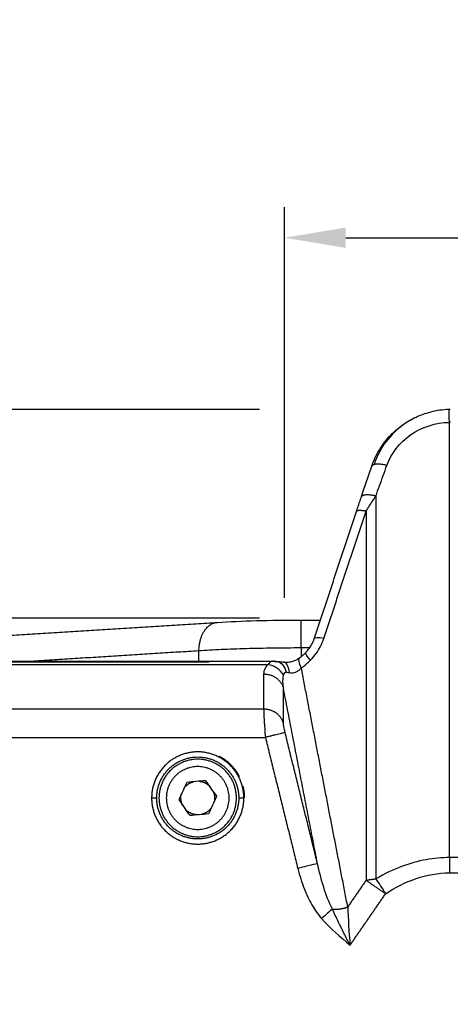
# Model space of a CAD drawing. Header units: millimetres. Extents: x 4946 to 6276, y -4769 to -3439.
# Tile 57 of 195: x 5850 to 5892, y -4483 to -4386. Entities that reach past the tile are written whole.
import ezdxf

# ---------------------------------------------------------------- set-up
doc = ezdxf.new("R2010")
doc.units = ezdxf.units.MM
doc.layers.add('ROXX_NEOmini_FIXTURE', color=7, linetype='Continuous', true_color=0x000000)
doc.dimstyles.get("Standard").update_dxf_attribs({"dimscale": 10, "dimtxt": 2.5, "dimasz": 3, "dimexe": 1, "dimexo": 0.5, "dimgap": 0.8, "dimtad": 1, "dimtoh": 1, "dimdec": 1, "dimzin": 1, "dimdsep": 46, "dimtxsty": 'Standard', "dimblk": 'OPEN90', "dimcen": 2.5, "dimadec": 1, "dimazin": 1, "dimtfac": 1, "dimtdec": 4, "dimtix": 1, "dimtofl": 0, "dimtmove": 1, "dimatfit": 3, "dimldrblk": 'OPEN90', "dimfxl": 1, "dimtolj": 1, "dimtzin": 1, "dimarcsym": 0})

# ---------------------------------------------------------------- blocks, each defined once
blk = doc.blocks.new('*D6')
at = {"layer": 'Defpoints', "color": 0}
for p in [(5997.68, -4407.87), (5875.68, -4449.208), (5997.68, -4449.162)]:
    blk.add_point(p, dxfattribs=at)
at = {"layer": 'ROXX_NEOmini_FIXTURE', "color": 0, "lineweight": -2}
for p, q in [((5875.68, -4443.207), (5875.68, -4404.87)), ((5997.68, -4443.161), (5997.68, -4404.87)), ((5881.681, -4407.87), (5991.679, -4407.87))]:
    blk.add_line(p, q, dxfattribs=at)
at = {"layer": 'ROXX_NEOmini_FIXTURE', "color": 0}
for points in [[(5881.681, -4406.87), (5881.681, -4408.87), (5875.68, -4407.87)], [(5991.679, -4408.87), (5991.679, -4406.87), (5997.68, -4407.87)]]:
    blk.add_solid(points, dxfattribs=at)
at = {"layer": 'ROXX_NEOmini_FIXTURE', "color": 0, "insert": (5936.68, -4400.969), "char_height": 9.0015, "attachment_point": 5}
blk.add_mtext('\\A1;122.0', dxfattribs=at)
blk = doc.blocks.new('*D8')
at = {"layer": 'Defpoints', "color": 0}
for p in [(5791.073, -4424.713), (5879.211, -4424.713), (5879.211, -4445.213)]:
    blk.add_point(p, dxfattribs=at)
at = {"layer": 'ROXX_NEOmini_FIXTURE', "color": 0, "lineweight": -2}
for p, q in [((5791.073, -4424.713), (5791.073, -4386.478)), ((5873.21, -4424.713), (5788.073, -4424.713)), ((5791.073, -4439.212), (5791.073, -4430.714)), ((5873.21, -4445.213), (5788.073, -4445.213))]:
    blk.add_line(p, q, dxfattribs=at)
at = {"layer": 'ROXX_NEOmini_FIXTURE', "color": 0}
for points in [[(5792.073, -4430.714), (5790.073, -4430.714), (5791.073, -4424.713)], [(5790.073, -4439.212), (5792.073, -4439.212), (5791.073, -4445.213)]]:
    blk.add_solid(points, dxfattribs=at)
at = {"layer": 'ROXX_NEOmini_FIXTURE', "color": 0, "insert": (5784.172, -4402.595), "char_height": 9.0015, "attachment_point": 5, "rotation": 90}
blk.add_mtext('\\A1;20.5', dxfattribs=at)
blk = doc.blocks.new('*D11')
at = {"layer": 'Defpoints', "color": 0}
for p in [(5874.298, -4449.521), (5708.385, -4599.521), (5874.298, -4599.521)]:
    blk.add_point(p, dxfattribs=at)
at = {"layer": 'ROXX_NEOmini_FIXTURE', "color": 0, "lineweight": -2}
for p, q in [((5868.297, -4449.521), (5705.384, -4449.521)), ((5708.385, -4455.522), (5708.385, -4593.52)), ((5868.297, -4599.521), (5705.384, -4599.521))]:
    blk.add_line(p, q, dxfattribs=at)
at = {"layer": 'ROXX_NEOmini_FIXTURE', "color": 0}
for points in [[(5709.385, -4455.522), (5707.385, -4455.522), (5708.385, -4449.521)], [(5707.385, -4593.52), (5709.385, -4593.52), (5708.385, -4599.521)]]:
    blk.add_solid(points, dxfattribs=at)
at = {"layer": 'ROXX_NEOmini_FIXTURE', "color": 0, "insert": (5701.484, -4524.521), "char_height": 9.0015, "attachment_point": 5, "rotation": 90}
blk.add_mtext('\\A1;150.0', dxfattribs=at)

msp = doc.modelspace()

# ---------------------------------------------------------------- linework, layer by layer
at = {"layer": 'ROXX_NEOmini_FIXTURE', "color": 18, "lineweight": -3, "true_color": 0x000000}
for points, degree in [([(5891.813, -4424.735), (5891.182, -4424.745), (5890.561, -4424.835), (5889.984, -4424.976)], 3), ([(5891.844, -4425.986), (5891.832, -4425.303), (5891.818, -4424.747), (5891.813, -4424.735)], 3), ([(5885.715, -4430.21), (5886.142, -4429.033), (5887.795, -4426.872), (5890.492, -4426.005), (5891.844, -4425.986)], 3), ([(5891.937, -4425.985), (5891.906, -4425.985), (5891.875, -4425.985), (5891.844, -4425.986)], 3), ([(5891.844, -4468.695), (5891.844, -4447.341), (5891.844, -4425.986)], 2), ([(5884.627, -4433.218), (5884.747, -4432.883), (5884.989, -4432.215), (5885.352, -4431.212), (5885.594, -4430.544), (5885.715, -4430.21)], 3), ([(5883.67, -4434.713), (5883.772, -4434.55), (5883.978, -4434.221), (5884.283, -4433.744), (5884.51, -4433.396), (5884.627, -4433.218)], 3), ([(5884.627, -4433.218), (5884.627, -4452), (5884.627, -4470.781)], 2), ([(5878.584, -4447.227), (5880.656, -4440.984), (5882.728, -4434.741)], 2), ([(5879.526, -4447.199), (5881.598, -4440.956), (5883.67, -4434.713)], 2), ([(5883.67, -4434.713), (5883.67, -4452.816), (5883.67, -4470.92)], 2), ([(5878.219, -4449.324), (5878.429, -4449.104), (5878.806, -4448.653), (5879.209, -4447.997), (5879.431, -4447.474), (5879.526, -4447.199)], 3), ([(5879.526, -4447.199), (5879.01, -4447.099), (5878.631, -4447.114), (5878.585, -4447.227)], 3), ([(5867.28, -4448.41), (5859.186, -4448.918), (5851.091, -4449.427)], 2), ([(5877.317, -4448.127), (5876.401, -4448.127), (5874.569, -4448.14), (5871.912, -4448.195), (5869.436, -4448.284), (5867.962, -4448.365), (5867.28, -4448.41)], 3), ([(5867.28, -4449.417), (5867.28, -4448.913), (5867.28, -4448.41)], 2), ([(5877.317, -4448.127), (5877.317, -4448.548), (5877.317, -4448.968)], 2), ([(5878.159, -4448.127), (5877.738, -4448.127), (5877.317, -4448.127)], 2), ([(5878.219, -4449.324), (5877.89, -4448.95), (5877.703, -4448.658), (5877.742, -4448.594)], 3), ([(5874.074, -4449.748), (5873.976, -4449.837), (5873.815, -4450.026), (5873.667, -4450.329), (5873.63, -4450.558), (5873.63, -4450.677)], 3), ([(5875.582, -4450.772), (5875.267, -4450.274), (5874.661, -4449.842), (5874.074, -4449.748)], 3), ([(5874.744, -4449.474), (5874.71, -4449.441), (5874.665, -4449.427), (5874.612, -4449.426)], 3), ([(5874.744, -4449.474), (5874.819, -4449.453), (5874.896, -4449.449), (5874.972, -4449.459)], 3), ([(5875.017, -4449.467), (5875.377, -4449.546), (5875.716, -4449.956), (5875.83, -4450.5)], 3), ([(5875.679, -4449.532), (5875.633, -4449.523), (5875.586, -4449.53), (5875.54, -4449.556)], 3), ([(5876.173, -4450.548), (5876.107, -4449.989), (5875.898, -4449.577), (5875.679, -4449.532)], 3), ([(5877.321, -4450.086), (5877.09, -4449.61), (5877.024, -4449.216), (5877.141, -4449.107)], 3), ([(5877.165, -4449.09), (5877.169, -4449.088), (5877.174, -4449.086), (5877.179, -4449.084)], 3), ([(5877.321, -4450.086), (5877.432, -4450.009), (5877.647, -4449.849), (5877.946, -4449.594), (5878.13, -4449.416), (5878.219, -4449.324)], 3), ([(5873.63, -4450.677), (5873.63, -4452.402), (5873.63, -4454.127)], 2), ([(5875.562, -4452.046), (5875.502, -4451.604), (5875.494, -4451.164), (5875.582, -4450.772)], 3), ([(5875.582, -4450.772), (5875.624, -4450.583), (5875.774, -4450.494), (5875.83, -4450.5)], 3), ([(5875.83, -4450.5), (5875.934, -4450.513), (5876.05, -4450.529), (5876.173, -4450.548)], 3), ([(5876.173, -4450.548), (5876.249, -4450.56), (5876.404, -4450.569), (5876.64, -4450.536), (5876.877, -4450.447), (5877.107, -4450.3), (5877.252, -4450.164), (5877.321, -4450.086)], 3), ([(5881.875, -4473.529), (5879.598, -4461.808), (5877.321, -4450.086)], 2), ([(5875.562, -4455.496), (5875.562, -4453.771), (5875.562, -4452.046)], 2), ([(5878.909, -4469.279), (5877.236, -4460.663), (5875.562, -4452.046)], 2), ([(5873.63, -4454.127), (5834.897, -4454.127), (5796.165, -4454.127)], 2), ([(5873.63, -4454.127), (5873.63, -4454.248), (5873.639, -4454.576), (5873.675, -4455.265), (5873.726, -4456.024), (5873.771, -4456.605), (5873.795, -4456.898)], 3), ([(5875.727, -4456.42), (5875.63, -4456.029), (5875.562, -4455.647), (5875.562, -4455.496)], 3), ([(5878.909, -4469.279), (5877.318, -4462.849), (5875.727, -4456.42)], 2), ([(5796.165, -4456.898), (5834.98, -4456.898), (5873.795, -4456.898)], 2), ([(5873.795, -4456.898), (5875.386, -4463.327), (5876.978, -4469.757)], 2), ([(5866.088, -4461.313), (5865.825, -4461.879), (5865.562, -4462.445), (5865.3, -4463.011)], 3), ([(5867.953, -4461.147), (5867.331, -4461.202), (5866.71, -4461.257), (5866.088, -4461.313)], 3), ([(5869.029, -4462.678), (5868.671, -4462.168), (5868.312, -4461.657), (5867.953, -4461.147)], 3), ([(5865.3, -4463.011), (5865.659, -4463.522), (5866.017, -4464.032), (5866.376, -4464.543)], 3), ([(5868.241, -4464.377), (5868.504, -4463.811), (5868.767, -4463.244), (5869.029, -4462.678)], 3), ([(5866.376, -4464.543), (5866.998, -4464.488), (5867.619, -4464.432), (5868.241, -4464.377)], 3), ([(5891.844, -4468.695), (5891.099, -4468.689), (5889.565, -4468.832), (5887.17, -4469.477), (5885.484, -4470.286), (5884.627, -4470.781)], 3), ([(5980.485, -4468.695), (5936.165, -4468.695), (5891.844, -4468.695)], 2), ([(5878.909, -4469.279), (5878.866, -4469.29), (5878.422, -4469.4), (5877.412, -4469.65), (5876.978, -4469.757)], 3), ([(5876.978, -4469.757), (5877.162, -4470.473), (5877.581, -4471.791), (5878.327, -4473.367), (5878.964, -4474.272), (5879.312, -4474.678)], 3), ([(5880.367, -4473.74), (5879.694, -4472.423), (5879.253, -4470.842), (5878.909, -4469.279)], 3), ([(5885.583, -4472.236), (5887.462, -4471.002), (5889.629, -4470.194), (5891.844, -4470.194)], 3), ([(5891.844, -4470.194), (5936.165, -4470.194), (5980.485, -4470.194)], 2), ([(5883.67, -4470.92), (5882.773, -4472.225), (5881.875, -4473.529)], 2), ([(5884.627, -4470.781), (5884.921, -4471.229), (5885.256, -4471.739), (5885.583, -4472.236)], 3), ([(5882.105, -4477.288), (5883.844, -4474.762), (5885.583, -4472.236)], 2), ([(5880.367, -4473.74), (5880.115, -4473.963), (5879.72, -4474.316), (5879.312, -4474.678)], 3), ([(5882.105, -4477.288), (5881.899, -4476.898), (5881.498, -4476.104), (5880.945, -4474.988), (5880.557, -4474.155), (5880.367, -4473.74)], 3), ([(5881.875, -4473.529), (5881.916, -4474.703), (5881.997, -4476.004), (5882.105, -4477.288)], 3), ([(5879.312, -4474.678), (5880.178, -4475.65), (5881.134, -4476.487), (5882.105, -4477.288)], 3)]:
    msp.add_open_spline(points, degree=degree, dxfattribs=at)
at = {"layer": 'ROXX_NEOmini_FIXTURE', "color": 18, "true_color": 0x000000}
for points, degree in [([(5891.925, -4424.713), (5891.89, -4424.713), (5891.856, -4424.714), (5891.822, -4424.715)], 3), ([(5891.925, -4424.713), (5891.89, -4424.713), (5891.856, -4424.714), (5891.822, -4424.715)], 3), ([(5883.21, -4433.304), (5883.55, -4432.3), (5883.89, -4431.299), (5884.229, -4430.3)], 3), ([(5883.21, -4433.304), (5883.55, -4432.3), (5883.89, -4431.299), (5884.229, -4430.3)], 3), ([(5835.465, -4447.723), (5852.282, -4446.666), (5869.1, -4445.61)], 2), ([(5835.465, -4447.723), (5852.282, -4446.666), (5869.1, -4445.61)], 2), ([(5869.1, -4445.61), (5871.389, -4445.466), (5874.287, -4445.389), (5877.317, -4445.389)], 3), ([(5869.1, -4445.61), (5871.389, -4445.466), (5874.287, -4445.389), (5877.317, -4445.389)], 3), ([(5877.317, -4445.389), (5878.264, -4445.389), (5879.211, -4445.389)], 2), ([(5877.317, -4445.389), (5878.264, -4445.389), (5879.211, -4445.389)], 2)]:
    msp.add_open_spline(points, degree=degree, dxfattribs=at)
for points, knots in [([(5884.229, -4430.3), (5884.412, -4429.761), (5884.653, -4429.236), (5884.947, -4428.741), (5885.232, -4428.261), (5885.567, -4427.808), (5885.946, -4427.392), (5886.326, -4426.976), (5886.75, -4426.597), (5887.21, -4426.265), (5887.639, -4425.956), (5888.1, -4425.688), (5888.583, -4425.467), (5889.033, -4425.261), (5889.502, -4425.096), (5889.984, -4424.975)], [0.355438, 0.355438, 0.355438, 0.355438, 2.115589, 2.115589, 2.115589, 3.821835, 3.821835, 3.821835, 5.532761, 5.532761, 5.532761, 7.131261, 7.131261, 7.131261, 8.622022, 8.622022, 8.622022, 8.622022]), ([(5884.229, -4430.3), (5884.412, -4429.761), (5884.653, -4429.236), (5884.947, -4428.741), (5885.232, -4428.261), (5885.567, -4427.808), (5885.946, -4427.392), (5886.326, -4426.976), (5886.75, -4426.597), (5887.21, -4426.265), (5887.639, -4425.956), (5888.1, -4425.688), (5888.583, -4425.467), (5889.033, -4425.261), (5889.502, -4425.096), (5889.984, -4424.975)], [0.355438, 0.355438, 0.355438, 0.355438, 2.115589, 2.115589, 2.115589, 3.821835, 3.821835, 3.821835, 5.532761, 5.532761, 5.532761, 7.131261, 7.131261, 7.131261, 8.622022, 8.622022, 8.622022, 8.622022]), ([(5888.264, -4425.639), (5887.93, -4425.82), (5886.32, -4426.854), (5885.051, -4428.353), (5884.452, -4430.132)], [-6.436412, -6.436412, -6.436412, -6.436412, -5.194941, -0.13493, -0.13493, -0.13493, -0.13493]), ([(5888.264, -4425.639), (5887.93, -4425.82), (5886.32, -4426.854), (5885.051, -4428.353), (5884.452, -4430.132)], [-6.436412, -6.436412, -6.436412, -6.436412, -5.194941, -0.13493, -0.13493, -0.13493, -0.13493]), ([(5882.728, -4434.741), (5882.78, -4434.585), (5882.832, -4434.43), (5882.883, -4434.276), (5882.936, -4434.119), (5882.988, -4433.963), (5883.04, -4433.808), (5883.097, -4433.639), (5883.154, -4433.471), (5883.21, -4433.304)], [0.279028, 0.279028, 0.279028, 0.279028, 0.78017, 0.78017, 0.78017, 1.288916, 1.288916, 1.288916, 1.841187, 1.841187, 1.841187, 1.841187]), ([(5882.728, -4434.741), (5882.78, -4434.585), (5882.832, -4434.43), (5882.883, -4434.276), (5882.936, -4434.119), (5882.988, -4433.963), (5883.04, -4433.808), (5883.097, -4433.639), (5883.154, -4433.471), (5883.21, -4433.304)], [0.279028, 0.279028, 0.279028, 0.279028, 0.78017, 0.78017, 0.78017, 1.288916, 1.288916, 1.288916, 1.841187, 1.841187, 1.841187, 1.841187]), ([(5794.859, -4449.422), (5806.592, -4449.426), (5818.319, -4449.427), (5830.041, -4449.427), (5841.846, -4449.427), (5853.645, -4449.426), (5865.438, -4449.426), (5868.493, -4449.426), (5871.548, -4449.426), (5874.602, -4449.425)], [0.776428, 0.776428, 0.776428, 0.776428, 35.958888, 35.958888, 35.958888, 71.356127, 71.356127, 71.356127, 80.520136, 80.520136, 80.520136, 80.520136]), ([(5794.859, -4449.422), (5806.592, -4449.426), (5818.319, -4449.427), (5830.041, -4449.427), (5841.846, -4449.427), (5853.645, -4449.426), (5865.438, -4449.426), (5868.493, -4449.426), (5871.548, -4449.426), (5874.602, -4449.425)], [0.776428, 0.776428, 0.776428, 0.776428, 35.958888, 35.958888, 35.958888, 71.356127, 71.356127, 71.356127, 80.520136, 80.520136, 80.520136, 80.520136])]:
    msp.add_open_spline(points, degree=3, knots=knots, dxfattribs=at)
at = {"layer": 'ROXX_NEOmini_FIXTURE', "color": 18, "lineweight": -3, "true_color": 0x000000}
for points, weights in [([(5885.715, -4430.21), (5884.367, -4429.893), (5884.229, -4430.3)], [1, 0.809663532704, 1]), ([(5884.627, -4433.218), (5883.338, -4432.926), (5883.21, -4433.304)], [1, 0.819460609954, 1]), ([(5883.67, -4434.713), (5882.794, -4434.544), (5882.728, -4434.741)], [1, 0.882429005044, 1]), ([(5867.28, -4448.41), (5867.304, -4445.723), (5869.1, -4445.61)], [1, 0.743839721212, 1]), ([(5877.317, -4448.127), (5877.317, -4445.389), (5877.317, -4445.389)], [1, 0.737283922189, 1]), ([(5873.63, -4450.677), (5875.165, -4450.677), (5875.562, -4452.046)], [1, 0.793353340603, 1]), ([(5875.562, -4455.496), (5875.165, -4454.127), (5873.63, -4454.127)], [1, 0.793353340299, 1]), ([(5875.727, -4456.42), (5875.553, -4456.463), (5873.795, -4456.898)], [1, 0.741356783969, 1]), ([(5871.263, -4460.756), (5870.588, -4459.431), (5869.265, -4458.752)], [0.928070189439, 0.916635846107, 1]), ([(5865.823, -4461.885), (5866.173, -4461.395), (5866.756, -4461.246)], [0.859352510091, 0.834257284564, 0.917759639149]), ([(5867.325, -4461.203), (5867.968, -4461.265), (5868.397, -4461.748)], [0.963124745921, 0.844670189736, 0.854273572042]), ([(5865.515, -4462.845), (5865.515, -4462.639), (5865.565, -4462.439)], [1, 0.950849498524, 0.918194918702]), ([(5868.667, -4462.163), (5868.815, -4462.488), (5868.815, -4462.845)], [0.881675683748, 0.917728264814, 1]), ([(5871.057, -4461.829), (5871.187, -4462.328), (5871.187, -4462.845)], [1, 0.991863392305, 1]), ([(5871.687, -4462.845), (5871.687, -4462.264), (5871.541, -4461.703)], [1, 0.991863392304, 1]), ([(5871.765, -4462.845), (5871.765, -4462.254), (5871.615, -4461.683)], [1, 0.965157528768, 0.946875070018]), ([(5862.642, -4462.845), (5862.642, -4463.425), (5862.788, -4463.987)], [1, 0.991863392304, 1]), ([(5862.642, -4462.845), (5863.129, -4462.845), (5863.142, -4462.845)], [1, 0.716301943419, 1]), ([(5863.272, -4463.861), (5863.142, -4463.361), (5863.142, -4462.845)], [1, 0.991863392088, 1]), ([(5865.694, -4463.594), (5865.515, -4463.241), (5865.515, -4462.845)], [0.874965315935, 0.909550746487, 1]), ([(5868.815, -4462.845), (5868.815, -4463.051), (5868.764, -4463.25)], [1, 0.950849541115, 0.918194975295]), ([(5871.187, -4462.845), (5871.2, -4462.845), (5871.687, -4462.845)], [1, 0.716301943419, 1]), ([(5867.05, -4464.491), (5866.447, -4464.449), (5866.014, -4464.027)], [0.972987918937, 0.855708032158, 0.853592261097]), ([(5868.507, -4463.805), (5868.17, -4464.275), (5867.613, -4464.433)], [0.859352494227, 0.835209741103, 0.911577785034]), ([(5891.844, -4468.695), (5891.844, -4469.416), (5891.844, -4470.194)], [1, 0.981626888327, 1]), ([(5883.67, -4470.92), (5884.125, -4470.828), (5884.627, -4470.781)], [1, 0.991746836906, 1]), ([(5883.67, -4470.92), (5884.529, -4471.511), (5885.583, -4472.236)], [1, 0.952465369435, 1]), ([(5880.367, -4473.74), (5881.108, -4473.845), (5881.875, -4473.529)], [1, 0.860024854, 1])]:
    msp.add_rational_spline(points, weights, degree=2, dxfattribs=at)
for points, knots in [([(5877.738, -4448.591), (5877.803, -4448.524), (5877.867, -4448.453), (5877.928, -4448.381), (5877.982, -4448.317), (5878.035, -4448.251), (5878.085, -4448.182), (5878.13, -4448.121), (5878.173, -4448.059), (5878.214, -4447.995), (5878.251, -4447.937), (5878.286, -4447.879), (5878.32, -4447.82), (5878.35, -4447.766), (5878.379, -4447.711), (5878.407, -4447.656), (5878.432, -4447.605), (5878.455, -4447.554), (5878.478, -4447.503), (5878.498, -4447.456), (5878.518, -4447.408), (5878.536, -4447.36), (5878.553, -4447.316), (5878.569, -4447.271), (5878.584, -4447.227)], [0.279163, 0.279163, 0.279163, 0.279163, 0.56493, 0.56493, 0.56493, 0.818966, 0.818966, 0.818966, 1.04679, 1.04679, 1.04679, 1.252217, 1.252217, 1.252217, 1.439388, 1.439388, 1.439388, 1.610896, 1.610896, 1.610896, 1.769394, 1.769394, 1.769394, 1.91756, 1.91756, 1.91756, 1.91756]), ([(5877.136, -4449.101), (5877.206, -4449.053), (5877.274, -4449.002), (5877.342, -4448.949), (5877.41, -4448.895), (5877.477, -4448.838), (5877.543, -4448.779), (5877.61, -4448.719), (5877.675, -4448.656), (5877.738, -4448.591)], [0.2885046, 0.2885046, 0.2885046, 0.2885046, 0.5592132, 0.5592132, 0.5592132, 0.8327457, 0.8327457, 0.8327457, 1.1102452, 1.1102452, 1.1102452, 1.1102452]), ([(5794.35, -4449.748), (5806.409, -4449.748), (5830.32, -4449.748), (5856.738, -4449.748), (5871.279, -4449.748), (5874.074, -4449.748)], [0, 0, 0, 0, 35.619427, 71.238854, 79.724369, 79.724369, 79.724369, 79.724369]), ([(5874.602, -4449.425), (5874.552, -4449.425), (5874.436, -4449.446), (5874.252, -4449.537), (5874.121, -4449.666), (5874.074, -4449.748)], [-1.588261, -1.588261, -1.588261, -1.588261, -1.081263, -0.540632, 0, 0, 0, 0]), ([(5874.602, -4449.425), (5874.657, -4449.425), (5874.712, -4449.427), (5874.766, -4449.43), (5874.81, -4449.432), (5874.854, -4449.435), (5874.898, -4449.439), (5874.938, -4449.443), (5874.979, -4449.448), (5875.02, -4449.453)], [1.4714959, 1.4714959, 1.4714959, 1.4714959, 1.6433622, 1.6433622, 1.6433622, 1.7799471, 1.7799471, 1.7799471, 1.9050011, 1.9050011, 1.9050011, 1.9050011]), ([(5875.02, -4449.453), (5875.084, -4449.462), (5875.153, -4449.471), (5875.224, -4449.479), (5875.295, -4449.487), (5875.369, -4449.495), (5875.445, -4449.502), (5875.521, -4449.509), (5875.6, -4449.515), (5875.68, -4449.521)], [0.2357391, 0.2357391, 0.2357391, 0.2357391, 0.4951834, 0.4951834, 0.4951834, 0.7544351, 0.7544351, 0.7544351, 1.0152284, 1.0152284, 1.0152284, 1.0152284]), ([(5875.68, -4449.521), (5875.827, -4449.531), (5875.985, -4449.527), (5876.155, -4449.501), (5876.322, -4449.475), (5876.485, -4449.431), (5876.648, -4449.365), (5876.828, -4449.293), (5876.991, -4449.202), (5877.136, -4449.101)], [0.392342, 0.392342, 0.392342, 0.392342, 0.923309, 0.923309, 0.923309, 1.444632, 1.444632, 1.444632, 2.027678, 2.027678, 2.027678, 2.027678])]:
    msp.add_open_spline(points, degree=3, knots=knots, dxfattribs=at)
for points, weights, knots in [([(5871.541, -4461.703), (5870.536, -4457.852), (5866.589, -4458.359), (5862.642, -4458.865), (5862.642, -4462.845)], [1, 0.750768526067, 1, 0.750768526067, 1], [-13.053956, -13.053956, -13.053956, -6.526978, -6.526978, 0, 0, 0]), ([(5863.142, -4462.845), (5863.142, -4459.305), (5866.652, -4458.855), (5870.163, -4458.404), (5871.057, -4461.829)], [1, 0.75076852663, 1, 0.75076852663, 1], [-11.611308, -11.611308, -11.611308, -5.805654, -5.805654, 0, 0, 0]), ([(5870.965, -4462.845), (5870.965, -4459.045), (5867.165, -4459.045), (5863.365, -4459.045), (5863.365, -4462.845)], [1, 0.707106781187, 1, 0.707106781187, 1], [0, 0, 0, 5.969026, 5.969026, 11.938052, 11.938052, 11.938052]), ([(5870.245, -4462.845), (5870.245, -4465.925), (5867.165, -4465.925), (5864.085, -4465.925), (5864.085, -4462.845), (5864.085, -4459.765), (5867.165, -4459.765), (5870.245, -4459.765), (5870.245, -4462.845)], [1, 0.707106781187, 1, 0.707106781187, 1, 0.707106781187, 1, 0.707106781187, 1], [0, 0, 0, 5.654867, 5.654867, 11.309734, 11.309734, 16.9646, 16.9646, 22.619467, 22.619467, 22.619467]), ([(5862.788, -4463.987), (5863.793, -4467.837), (5867.74, -4467.331), (5871.687, -4466.824), (5871.687, -4462.845)], [1, 0.750768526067, 1, 0.750768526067, 1], [-13.053956, -13.053956, -13.053956, -6.526978, -6.526978, 0, 0, 0]), ([(5871.187, -4462.845), (5871.187, -4466.384), (5867.677, -4466.835), (5864.166, -4467.286), (5863.272, -4463.861)], [1, 0.750768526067, 1, 0.750768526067, 1], [-11.611308, -11.611308, -11.611308, -5.805654, -5.805654, 0, 0, 0]), ([(5863.365, -4462.845), (5863.365, -4466.645), (5867.165, -4466.645), (5870.965, -4466.645), (5870.965, -4462.845)], [1, 0.707106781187, 1, 0.707106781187, 1], [0, 0, 0, 5.969026, 5.969026, 11.938052, 11.938052, 11.938052])]:
    msp.add_rational_spline(points, weights, degree=2, knots=knots, dxfattribs=at)

# ---------------------------------------------------------------- dimensions: what is measured, and where the dimension line sits
at = {"layer": 'ROXX_NEOmini_FIXTURE', "color": 5, "true_color": 0x0000ff}
for base, p1, p2, picture, middle in [((5791.073, -4424.713), (5879.211, -4445.213), (5879.211, -4424.713), '*D8', (5784.172, -4402.595)), ((5708.385, -4599.521), (5874.298, -4449.521), (5874.298, -4599.521), '*D11', (5701.484, -4524.521))]:
    dim = msp.add_linear_dim(base=base, p1=p1, p2=p2, angle=90, dimstyle='Standard', override={"dimscale": 3.0005, "dimtxt": 3, "dimasz": 2, "dimexe": 1, "dimexo": 2, "dimgap": 0.8, "dimtad": 1, "dimtih": 0, "dimtoh": 0, "dimdec": 1, "dimlfac": 1, "dimzin": 1, "dimtxsty": 'Standard', "dimsah": 0, "dimcen": 2.5, "dimadec": 1, "dimazin": 1, "dimtix": 0, "dimtmove": 0, "dimtzin": 1}, dxfattribs=at)
    dim.commit()
    dim.dimension.update_dxf_attribs({"geometry": picture, "text_midpoint": middle})
dim = msp.add_linear_dim(base=(5997.68, -4407.87), p1=(5875.68, -4449.208), p2=(5997.68, -4449.162), dimstyle='Standard', override={"dimscale": 3.0005, "dimtxt": 3, "dimasz": 2, "dimexe": 1, "dimexo": 2, "dimgap": 0.8, "dimtad": 1, "dimtih": 0, "dimtoh": 0, "dimdec": 1, "dimlfac": 1, "dimzin": 1, "dimtxsty": 'Standard', "dimsah": 0, "dimcen": 2.5, "dimadec": 1, "dimazin": 1, "dimtix": 0, "dimtmove": 0, "dimtzin": 1}, dxfattribs=at)
dim.commit()
dim.dimension.update_dxf_attribs({"geometry": '*D6', "text_midpoint": (5936.68, -4400.969)})

doc.saveas('drawing.dxf')
